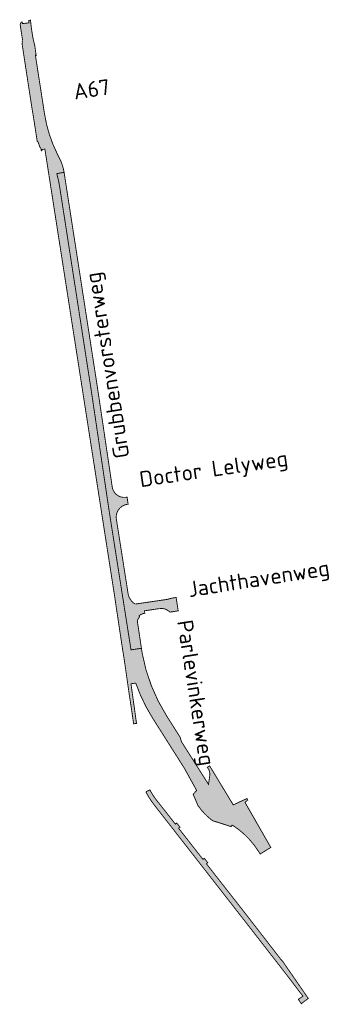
# Model space of a CAD drawing. Header units: metres. Extents: x 207460 to 215400, y 377609 to 378736.
# Tile 1 of 2: x 207460 to 207824, y 377609 to 378736. Entities that reach past the tile are written whole.
import ezdxf
from ezdxf.enums import TextEntityAlignment as Align

# ---------------------------------------------------------------- set-up
doc = ezdxf.new("R2010")
doc.units = ezdxf.units.M
doc.layers.add('ORL', color=7, linetype='Continuous')
doc.styles.add('ISO', font='isocpeur.ttf', dxfattribs={"height": 1})

msp = doc.modelspace()

# ---------------------------------------------------------------- hatches: boundary and pattern name
h = msp.add_hatch(color=41)
h.dxf.hatch_style = 1
edge = h.paths.add_edge_path()
edge.add_arc((207458.2207238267, 378553.2785035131), 53.01999999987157, 8.811356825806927, 26.74644358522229)
edge.add_line((207505.5679485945, 378577.1397840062), (207502.904369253, 378582.4250447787))
edge.add_arc((207640.4095686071, 378651.7226677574), 153.9799999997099, 188.8166435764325, 206.7464435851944, ccw=False)
edge.add_line((207488.2490117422, 378628.1217073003), (207477.781640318, 378695.6071415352))
edge.add_line((207477.781640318, 378695.6071415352), (207478.6940918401, 378695.0821206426))
edge.add_line((207478.6940918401, 378695.0821206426), (207477.1, 378706.345))
edge.add_line((207477.1, 378706.345), (207476.4034146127, 378709.247548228))
edge.add_line((207476.4034146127, 378709.247548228), (207475.7068292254, 378712.1500964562))
edge.add_line((207475.7068292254, 378712.1500964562), (207474.972, 378715.212))
edge.add_line((207474.972, 378715.212), (207474.1911460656, 378720.0818632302))
edge.add_line((207474.1911460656, 378720.0818632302), (207472.960137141, 378728.2433121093))
edge.add_line((207472.960137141, 378728.2433121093), (207472.1696462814, 378735.5867735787))
edge.add_line((207472.1696462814, 378735.5867735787), (207470.1544746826, 378735.3698493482))
edge.add_line((207470.1544746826, 378735.3698493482), (207470.2975547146, 378732.5095120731))
edge.add_line((207470.2975547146, 378732.5095120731), (207462.9938048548, 378731.626749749))
edge.add_line((207462.9938048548, 378731.626749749), (207462.7451838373, 378733.466926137))
edge.add_line((207462.7451838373, 378733.466926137), (207461.5061024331, 378733.2076431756))
edge.add_line((207461.5061024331, 378733.2076431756), (207460.3424475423, 378730.5269797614))
edge.add_line((207460.3424475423, 378730.5269797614), (207460.6543029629, 378728.5163796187))
edge.add_line((207460.6543029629, 378728.5163796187), (207462.9956901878, 378713.4209437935))
edge.add_line((207462.9956901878, 378713.4209437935), (207462.721989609, 378711.4969797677))
edge.add_line((207462.721989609, 378711.4969797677), (207462.7954002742, 378710.4996779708))
edge.add_line((207462.7954002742, 378710.4996779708), (207462.6817034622, 378707.681355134))
edge.add_line((207462.6817034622, 378707.681355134), (207469.3351953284, 378664.1324059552))
edge.add_line((207469.3351953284, 378664.1324059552), (207474.7029761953, 378629.5251480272))
edge.add_line((207474.7029761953, 378629.5251480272), (207474.8567014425, 378629.1864787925))
edge.add_line((207474.8567014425, 378629.1864787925), (207479.8973674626, 378596.7673045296))
edge.add_line((207479.8973674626, 378596.7673045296), (207480.7234312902, 378596.3506578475))
edge.add_line((207480.7234312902, 378596.3506578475), (207481.1024213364, 378595.441131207))
edge.add_line((207481.1024213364, 378595.441131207), (207481.4542386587, 378594.5376929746))
edge.add_line((207481.4542386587, 378594.5376929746), (207482.0885387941, 378592.7054915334))
edge.add_line((207482.0885387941, 378592.7054915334), (207482.492385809, 378591.3490837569))
edge.add_line((207482.492385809, 378591.3490837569), (207482.6145586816, 378590.7388039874))
edge.add_line((207482.6145586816, 378590.7388039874), (207484.0857991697, 378588.8977773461))
edge.add_line((207484.0857991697, 378588.8977773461), (207484.5208073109, 378586.1390618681))
edge.add_line((207484.5208073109, 378586.1390618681), (207485.3663174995, 378586.2723861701))
edge.add_line((207485.3663174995, 378586.2723861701), (207485.1660965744, 378587.5543762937))
edge.add_line((207485.1660965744, 378587.5543762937), (207488.6242920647, 378588.0937126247))
edge.add_line((207488.6242920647, 378588.0937126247), (207568.1922753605, 378077.8343085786))
edge.add_line((207568.1922753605, 378077.8343085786), (207572.1238751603, 378051.3263837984))
edge.add_line((207572.1238751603, 378051.3263837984), (207576.5073462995, 378022.2454158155))
edge.add_line((207576.5073462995, 378022.2454158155), (207577.5587855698, 378015.2699229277))
edge.add_line((207577.5587855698, 378015.2699229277), (207577.8146580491, 378013.5724053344))
edge.add_line((207577.8146580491, 378013.5724053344), (207578.2443405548, 378011.3927091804))
edge.add_line((207578.2443405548, 378011.3927091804), (207580.3066911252, 377997.7105953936))
edge.add_line((207580.3066911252, 377997.7105953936), (207585.0611342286, 377964.4883807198))
edge.add_line((207585.0611342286, 377964.4883807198), (207587.1526111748, 377950.8696174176))
edge.add_line((207587.1526111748, 377950.8696174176), (207590.142375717, 377930.4131274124))
edge.add_line((207590.142375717, 377930.4131274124), (207593.462098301, 377930.8961767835))
edge.add_line((207593.462098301, 377930.8961767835), (207590.5984145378, 377951.3747755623))
edge.add_line((207590.5984145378, 377951.3747755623), (207587.1210091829, 377976.2421823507))
edge.add_line((207587.1210091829, 377976.2421823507), (207592.5414297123, 377977.0546085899))
edge.add_arc((207777.5886310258, 378041.4106306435), 195.9187696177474, 199.1767370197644, 212.3614321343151)
edge.add_line((207612.098315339, 377936.5434780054), (207620.686921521, 377922.9898426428))
edge.add_line((207620.686921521, 377922.9898426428), (207648.0889810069, 377879.7467931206))
edge.add_line((207648.0889810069, 377879.7467931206), (207662.2282087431, 377854.1423673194))
edge.add_line((207662.2282087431, 377854.1423673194), (207658.2689518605, 377849.7527116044))
edge.add_line((207658.2689518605, 377849.7527116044), (207663.7453331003, 377836.7863890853))
edge.add_arc((207726.6459425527, 377880.9953833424), 76.88251974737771, 215.101039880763, 233.0169304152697)
edge.add_line((207680.3950326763, 377819.5806035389), (207701.7258279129, 377812.8004420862))
edge.add_line((207701.7258279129, 377812.8004420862), (207702.9452534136, 377814.64473915))
edge.add_arc((207650.5107237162, 377732.3232094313), 97.6023266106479, 32.16697540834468, 57.50498500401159, ccw=False)
edge.add_line((207733.1311096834, 377784.2855610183), (207734.8864946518, 377781.4413416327))
edge.add_line((207734.8864946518, 377781.4413416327), (207747.1007059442, 377788.9796641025))
edge.add_line((207747.1007059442, 377788.9796641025), (207745.9711460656, 377790.8308632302))
edge.add_line((207745.9711460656, 377790.8308632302), (207717.5761725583, 377840.5021573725))
edge.add_line((207717.5761725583, 377840.5021573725), (207720.6208203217, 377843.2010085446))
edge.add_line((207720.6208203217, 377843.2010085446), (207719.8328718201, 377844.9041988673))
edge.add_line((207719.8328718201, 377844.9041988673), (207710.8903973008, 377840.808407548))
edge.add_line((207710.8903973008, 377840.808407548), (207704.1081283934, 377837.629446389))
edge.add_line((207704.1081283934, 377837.629446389), (207677.1132589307, 377882.2970832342))
edge.add_line((207677.1132589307, 377882.2970832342), (207674.527386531, 377880.6822851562))
edge.add_line((207674.527386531, 377880.6822851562), (207675.0569031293, 377879.8191275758))
edge.add_line((207675.0569031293, 377879.8191275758), (207675.4168672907, 377879.2323550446))
edge.add_arc((207664.5063009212, 377872.5391090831), 12.80000000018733, -8.373164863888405, 31.527641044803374, ccw=False)
edge.add_line((207677.1698611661, 377870.6751772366), (207675.770725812, 377861.1694461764))
edge.add_line((207675.770725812, 377861.1694461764), (207644.7181156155, 377910.1734110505))
edge.add_line((207644.7181156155, 377910.1734110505), (207643.4096409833, 377915.002383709))
edge.add_line((207643.4096409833, 377915.002383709), (207627.9494218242, 377939.4000762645))
edge.add_arc((207796.8279641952, 378046.7027031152), 200.084521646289, 190.2510404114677, 212.4312004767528, ccw=False)
edge.add_line((207599.937298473, 378011.0953786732), (207599.0748837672, 378016.8370649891))
edge.add_line((207599.0748837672, 378016.8370649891), (207587.1525685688, 378015.0463053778))
edge.add_line((207587.1525685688, 378015.0463053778), (207583.2803381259, 378039.6409390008))
edge.add_line((207583.2803381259, 378039.6409390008), (207563.5741726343, 378164.8054733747))
edge.add_arc((209539.4550016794, 378475.8922744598), 2000.219999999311, 188.4449944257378, 188.9473207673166, ccw=False)
edge.add_line((207560.9227694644, 378182.1402455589), (207542.5283457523, 378306.0337224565))
edge.add_arc((205570.6630337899, 378013.2715290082), 1993.480000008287, 8.444994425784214, 8.811356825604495)
edge.add_line((207540.616058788, 378318.6362121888), (207505.7335241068, 378543.6686357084))
edge.add_arc((207355.7448258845, 378520.4187151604), 151.7799999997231, 8.811356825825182, 15.12735762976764)
edge.add_line((207502.2653658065, 378560.0280547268), (207510.6149838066, 378561.4001979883))
h = msp.add_hatch(color=4)
h.dxf.hatch_style = 1
edge = h.paths.add_edge_path()
edge.add_arc((207355.744825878, 378520.418715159), 151.7800000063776, 8.811356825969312, 15.127357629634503, ccw=False)
edge.add_line((207505.7335241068, 378543.6686357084), (207540.616058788, 378318.6362121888))
edge.add_arc((205570.6630337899, 378013.2715290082), 1993.480000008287, 8.444994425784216, 8.811356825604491, ccw=False)
edge.add_line((207542.5283457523, 378306.0337224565), (207560.9227694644, 378182.1402455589))
edge.add_arc((209539.4550016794, 378475.8922744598), 2000.219999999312, 188.4449944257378, 188.9473207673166)
edge.add_line((207563.5741726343, 378164.8054733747), (207583.2803381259, 378039.6409390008))
edge.add_line((207583.2803381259, 378039.6409390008), (207587.1525685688, 378015.0463053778))
edge.add_line((207587.1525685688, 378015.0463053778), (207599.0757389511, 378016.8371934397))
edge.add_line((207599.0757389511, 378016.8371934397), (207594.3385723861, 378048.3757609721))
edge.add_arc((207604.220436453, 378045.0079191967), 10.43999979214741, 132.9858694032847, 161.1803573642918, ccw=False)
edge.add_line((207597.1022569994, 378052.645007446), (207596.0795301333, 378053.7422903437))
edge.add_arc((207604.2204359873, 378045.0079184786), 11.940000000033, 98.38592467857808, 132.9858648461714, ccw=False)
edge.add_line((207602.4791064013, 378056.8202582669), (207602.9737604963, 378056.8931782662))
edge.add_line((207602.9737604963, 378056.8931782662), (207602.5566580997, 378059.7225996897))
edge.add_line((207602.5566580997, 378059.7225996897), (207619.8562859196, 378062.272844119))
edge.add_line((207619.8562859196, 378062.272844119), (207619.847524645, 378062.3354552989))
edge.add_arc((207621.5212369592, 378048.0881124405), 14.34531601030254, 91.0458500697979, 96.70013561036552, ccw=False)
edge.add_arc((207621.5142033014, 378047.3905525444), 15.04264430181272, 84.10333486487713, 90.97056844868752, ccw=False)
edge.add_line((207623.0596039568, 378062.3536031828), (207623.9135904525, 378062.2466071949))
edge.add_line((207623.9135904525, 378062.2466071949), (207624.7631468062, 378062.1028666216))
edge.add_arc((207623.468038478, 378055.1893057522), 7.033820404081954, 65.6994347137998, 79.38982678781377, ccw=False)
edge.add_arc((207616.4123729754, 378039.304028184), 24.41545390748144, 55.57167000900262, 65.94967516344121, ccw=False)
edge.add_arc((207622.8615596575, 378048.9876202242), 12.78283315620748, 46.24444671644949, 54.875330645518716, ccw=False)
edge.add_line((207631.7019506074, 378058.2206214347), (207641.1479258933, 378059.7062231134))
edge.add_line((207641.1479258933, 378059.7062231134), (207638.7599972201, 378074.9849496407))
edge.add_line((207638.7599972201, 378074.9849496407), (207634.6058440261, 378074.3356925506))
edge.add_line((207634.6058440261, 378074.3356925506), (207634.6134055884, 378074.2873112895))
edge.add_arc((207639.334550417, 378044.4479954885), 30.2104944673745, 98.99074918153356, 109.755795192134)
edge.add_line((207629.1230434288, 378072.8803555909), (207591.8976979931, 378067.4358996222))
edge.add_arc((207601.1131115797, 378082.411818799), 17.58414066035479, 192.6327690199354, 238.3939870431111, ccw=False)
edge.add_line((207583.9546506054, 378078.5661433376), (207570.4084122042, 378164.6056431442))
edge.add_arc((207585.0283221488, 378166.9074322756), 14.79999999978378, 98.37454645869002, 188.9473207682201, ccw=False)
edge.add_line((207582.8727978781, 378181.5496218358), (207583.8618859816, 378181.6952287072))
edge.add_line((207583.8618859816, 378181.6952287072), (207582.6745095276, 378189.8319765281))
edge.add_line((207582.6745095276, 378189.8319765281), (207581.526321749, 378189.6644241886))
edge.add_arc((207579.5040994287, 378203.5221335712), 14.00448115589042, 191.8333464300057, 278.3024337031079, ccw=False)
edge.add_line((207565.7972386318, 378200.6502945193), (207549.9865918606, 378307.1410458))
edge.add_arc((205570.6630337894, 378013.2715290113), 2001.02000000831, 8.444994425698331, 8.811356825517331)
edge.add_line((207548.0670719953, 378319.7912023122), (207513.1845373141, 378544.8236258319))
edge.add_line((207513.1845373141, 378544.8236258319), (207510.6149838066, 378561.4001979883))
edge.add_line((207510.6149838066, 378561.4001979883), (207502.2653658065, 378560.0280547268))
h = msp.add_hatch(color=41)
h.dxf.hatch_style = 1
edge = h.paths.add_edge_path()
edge.add_line((207637.8709350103, 377815.6828468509), (207639.4460238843, 377816.9153625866))
edge.add_line((207639.4460238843, 377816.9153625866), (207643.1593160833, 377812.1699747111))
edge.add_line((207643.1593160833, 377812.1699747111), (207641.5312687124, 377811.0051370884))
edge.add_line((207641.5312687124, 377811.0051370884), (207669.4780375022, 377775.2906684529))
edge.add_line((207669.4780375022, 377775.2906684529), (207671.0531263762, 377776.5231841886))
edge.add_line((207671.0531263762, 377776.5231841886), (207673.9861065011, 377772.7749932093))
edge.add_line((207673.9861065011, 377772.7749932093), (207674.9961756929, 377771.4841790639))
edge.add_line((207674.9961756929, 377771.4841790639), (207673.4210868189, 377770.2516633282))
edge.add_line((207673.4210868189, 377770.2516633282), (207717.256, 377714.2329999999))
edge.add_line((207717.256, 377714.2329999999), (207759.4209999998, 377659.7780000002))
edge.add_line((207759.4209999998, 377659.7780000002), (207759.686519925, 377659.9602991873))
edge.add_line((207759.686519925, 377659.9602991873), (207789.1191955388, 377617.3560921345))
edge.add_line((207789.1191955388, 377617.3560921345), (207789.905863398, 377616.2166736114))
edge.add_line((207789.905863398, 377616.2166736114), (207781.9656974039, 377610.1647145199))
edge.add_line((207781.9656974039, 377610.1647145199), (207778.5477072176, 377615.0959763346))
edge.add_line((207778.5477072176, 377615.0959763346), (207783.8027838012, 377618.760776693))
edge.add_line((207783.8027838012, 377618.760776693), (207765.593, 377642.652))
edge.add_line((207765.593, 377642.652), (207739.867, 377675.77))
edge.add_line((207739.867, 377675.77), (207715.634, 377706.919))
edge.add_line((207715.634, 377706.919), (207626.438, 377821.288))
edge.add_line((207626.438, 377821.288), (207623.929, 377824.506))
edge.add_line((207623.929, 377824.506), (207613.926, 377837.302))
edge.add_arc((207686.933789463, 377894.9183628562), 93.00420738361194, 207.1472762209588, 218.2798322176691, ccw=False)
edge.add_line((207604.1752399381, 377852.482469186), (207608.769, 377854.838))
edge.add_line((207608.769, 377854.838), (207610.202, 377852.212))
edge.add_arc((207684.9778414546, 377895.5730028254), 86.43843491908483, 210.1085811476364, 215.4177659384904)
edge.add_line((207614.535, 377845.479), (207615.543, 377844.058))
edge.add_line((207615.543, 377844.058), (207627.566, 377828.852))
edge.add_line((207627.566, 377828.852), (207637.8709350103, 377815.6828468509))

# ---------------------------------------------------------------- linework, layer by layer
at = {"color": 41, "const_width": 1}
for points in [[(207510.6149838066, 378561.4001979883, 0.07841672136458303), (207505.5679485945, 378577.1397840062), (207502.904369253, 378582.4250447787, -0.07839351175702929), (207488.2490117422, 378628.1217073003), (207477.781640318, 378695.6071415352), (207478.6940918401, 378695.0821206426), (207477.1, 378706.345), (207476.4034146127, 378709.247548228), (207475.7068292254, 378712.1500964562), (207474.972, 378715.212), (207474.1911460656, 378720.0818632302), (207474.1911460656, 378720.0818632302), (207472.960137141, 378728.2433121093), (207472.1696462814, 378735.5867735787), (207470.1544746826, 378735.3698493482), (207470.2975547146, 378732.5095120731), (207462.9938048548, 378731.626749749), (207462.7451838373, 378733.466926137), (207461.5061024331, 378733.2076431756), (207460.3424475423, 378730.5269797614), (207460.6543029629, 378728.5163796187), (207462.9956901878, 378713.4209437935), (207462.721989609, 378711.4969797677), (207462.7954002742, 378710.4996779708), (207462.6817034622, 378707.681355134), (207462.6817034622, 378707.681355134), (207462.6817034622, 378707.681355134), (207469.3351953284, 378664.1324059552), (207469.3351953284, 378664.1324059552), (207474.7029761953, 378629.5251480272), (207474.8567014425, 378629.1864787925), (207479.8973674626, 378596.7673045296), (207480.7234312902, 378596.3506578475), (207481.1024213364, 378595.441131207), (207481.4542386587, 378594.5376929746), (207482.0885387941, 378592.7054915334), (207482.492385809, 378591.3490837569), (207482.6145586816, 378590.7388039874), (207484.0857991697, 378588.8977773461), (207484.5208073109, 378586.1390618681), (207485.3663174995, 378586.2723861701), (207485.1660965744, 378587.5543762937), (207488.6242920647, 378588.0937126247), (207568.1922753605, 378077.8343085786), (207572.1238751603, 378051.3263837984), (207576.5073462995, 378022.2454158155), (207577.5587855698, 378015.2699229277), (207577.8146580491, 378013.5724053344), (207577.8146580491, 378013.5724053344), (207578.2443405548, 378011.3927091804), (207580.3066911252, 377997.7105953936), (207585.0611342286, 377964.4883807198), (207587.1526111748, 377950.8696174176), (207590.142375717, 377930.4131274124), (207593.462098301, 377930.8961767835), (207590.5984145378, 377951.3747755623), (207590.5984145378, 377951.3747755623), (207587.1210091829, 377976.2421823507), (207592.5414297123, 377977.0546085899, 0.05759263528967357), (207612.098315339, 377936.5434780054), (207620.686921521, 377922.9898426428), (207648.0889810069, 377879.7467931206), (207662.2282087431, 377854.1423673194), (207658.2689518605, 377849.7527116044), (207663.7453331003, 377836.7863890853, 0.07833244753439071), (207680.3950326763, 377819.5806035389), (207701.7258279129, 377812.8004420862), (207702.9452534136, 377814.64473915, -0.1110105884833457), (207733.1311096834, 377784.2855610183), (207734.8864946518, 377781.4413416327), (207747.1007059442, 377788.9796641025), (207745.9711460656, 377790.8308632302), (207717.5761725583, 377840.5021573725), (207720.6208203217, 377843.2010085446), (207719.8328718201, 377844.9041988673), (207710.8903973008, 377840.808407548), (207704.1081283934, 377837.629446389), (207677.1132589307, 377882.2970832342), (207674.527386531, 377880.6822851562), (207675.0569031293, 377879.8191275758), (207675.4168672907, 377879.2323550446, -0.1758807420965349), (207677.1698611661, 377870.6751772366), (207675.770725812, 377861.1694461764), (207644.7181156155, 377910.1734110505), (207644.7181156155, 377910.1734110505), (207643.4096409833, 377915.002383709), (207643.4096409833, 377915.002383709), (207643.4096409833, 377915.002383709), (207627.9494218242, 377939.4000762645, -0.09708249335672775), (207599.937298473, 378011.0953786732), (207599.0748837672, 378016.8370649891), (207587.1525685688, 378015.0463053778), (207583.2803381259, 378039.6409390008), (207563.5741726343, 378164.8054733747, -0.002191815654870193), (207560.9227694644, 378182.1402455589), (207542.5283457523, 378306.0337224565, 0.001598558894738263), (207540.616058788, 378318.6362121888), (207505.7335241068, 378543.6686357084, 0.02756573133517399), (207502.2653658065, 378560.0280547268)], [(207637.8709350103, 377815.6828468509), (207639.4460238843, 377816.9153625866), (207643.1593160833, 377812.1699747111), (207641.5312687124, 377811.0051370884), (207669.4780375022, 377775.2906684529), (207671.0531263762, 377776.5231841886), (207673.9861065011, 377772.7749932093), (207674.9961756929, 377771.4841790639), (207673.4210868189, 377770.2516633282), (207717.256, 377714.2329999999), (207759.4209999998, 377659.7780000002), (207759.686519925, 377659.9602991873), (207789.1191955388, 377617.3560921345), (207789.905863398, 377616.2166736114), (207781.9656974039, 377610.1647145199), (207778.5477072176, 377615.0959763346), (207783.8027838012, 377618.760776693), (207765.593, 377642.652), (207739.867, 377675.77), (207715.634, 377706.919), (207626.438, 377821.288), (207623.929, 377824.506), (207613.926, 377837.302, -0.04861317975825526), (207604.1752399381, 377852.482469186), (207608.769, 377854.838), (207610.202, 377852.212, 0.02316983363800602), (207614.535, 377845.479), (207615.543, 377844.058), (207615.543, 377844.058), (207627.566, 377828.852), (207627.566, 377828.852)]]:
    msp.add_lwpolyline(points, format="xyb", close=True, dxfattribs=at)
at = {"color": 4, "const_width": 1, "flags": 128}
msp.add_lwpolyline([(207502.2653658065, 378560.0280547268, -0.02756573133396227), (207505.7335241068, 378543.6686357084), (207540.616058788, 378318.6362121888, -0.001598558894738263), (207542.5283457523, 378306.0337224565), (207560.9227694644, 378182.1402455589, 0.002191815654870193), (207563.5741726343, 378164.8054733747), (207583.2803381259, 378039.6409390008), (207587.1525685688, 378015.0463053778), (207599.0757389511, 378016.8371934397), (207594.3385723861, 378048.3757609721, -0.1236460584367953), (207597.1022569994, 378052.645007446), (207596.0795301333, 378053.7422903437, -0.1521282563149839), (207602.4791064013, 378056.8202582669), (207602.9737604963, 378056.8931782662), (207602.5566580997, 378059.7225996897), (207619.8562859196, 378062.272844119), (207619.847524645, 378062.3354552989, -0.02467648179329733), (207621.2593988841, 378062.4310386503, -0.02997292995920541), (207623.0596039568, 378062.3536031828), (207623.9135904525, 378062.2466071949), (207624.7631468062, 378062.1028666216, -0.05980675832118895), (207626.3626198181, 378061.5999241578, -0.04531356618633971), (207630.2162581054, 378059.4427258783, -0.03767714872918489), (207631.7019506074, 378058.2206214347), (207641.1479258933, 378059.7062231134), (207638.7599972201, 378074.9849496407), (207634.6058440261, 378074.3356925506), (207634.6134055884, 378074.2873112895, 0.04700594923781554), (207629.1230434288, 378072.8803555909), (207591.8976979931, 378067.4358996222, -0.2023675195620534), (207583.9546506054, 378078.5661433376), (207570.4084122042, 378164.6056431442, -0.4171445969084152), (207582.8727978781, 378181.5496218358), (207583.8618859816, 378181.6952287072), (207582.6745095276, 378189.8319765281), (207581.526321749, 378189.6644241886), (207581.526321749, 378189.6644241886, -0.3962767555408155), (207565.7972386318, 378200.6502945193), (207549.9865918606, 378307.1410458, 0.001598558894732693), (207548.0670719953, 378319.7912023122), (207513.1845373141, 378544.8236258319), (207510.6149838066, 378561.4001979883), (207502.2653658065, 378560.0280547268)], format="xyb", dxfattribs=at)

# ---------------------------------------------------------------- texts
at = {"layer": 'ORL', "color": 1, "linetype": 'Continuous', "lineweight": 13, "style": 'ISO'}
for s, rotation, p in [('A67', 8.3, (207542.1207312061, 378656.5604410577)), ('Grubbenvorsterweg', 98.9999999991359, (207559.6937171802, 378340.5976466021)), ('Doctor Lelyweg', 8.3, (207681.6605013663, 378222.3626021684)), ('Jachthavenweg', 8.899999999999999, (207733.2341085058, 378096.6895542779)), ('Parlevinkerweg', 278.9, (207661.6780368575, 377965.8708868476))]:
    msp.add_text(s, height=18, rotation=rotation, dxfattribs=at).set_placement(p, align=Align.MIDDLE_CENTER)

doc.saveas('drawing.dxf')
